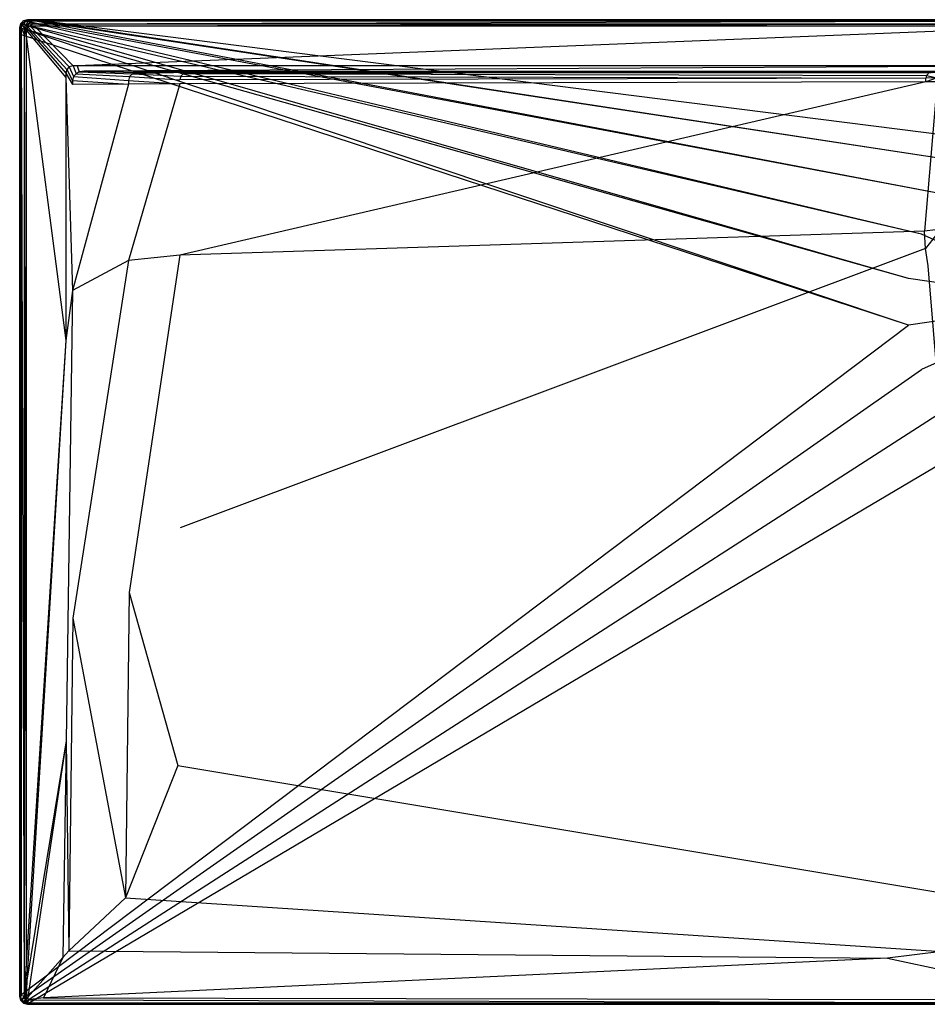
# Model space of a CAD drawing. Extents: x 0 to 1.6, y -0.75 to 0.
# Tile 1 of 8: x 0 to 0.69, y -0.75 to 0. Entities that reach past the tile are written whole.
import ezdxf

# ---------------------------------------------------------------- set-up
doc = ezdxf.new("R2010")
doc.units = 0
doc.layers.add('L0_GRUPPE_92___REPLACEMTFOREMPT', color=7, linetype='CONTINUOUS')

msp = doc.modelspace()

# ---------------------------------------------------------------- linework, layer by layer
at = {"layer": 'L0_GRUPPE_92___REPLACEMTFOREMPT', "color": 8}
for points, invisible_edges in [([(0.00301, -0.000811, 0.002101), (0.006019, 0, 0.043344), (0.006019, 0, 0.002101), (0.00301, -0.000811, 0.002101)], 13), ([(0.006019, 0, 0.043344), (0.00301, -0.000811, 0.002101), (0.00301, -0.000811, 0.043344), (0.006019, 0, 0.043344)], 14), ([(0.006019, 0), (0.003557, -0.001049), (0.00301, -0.000811), (0.006019, 0)], 13), ([(0.00301, -0.000811, 0.044495), (0.006019, 0, 0.043344), (0.00301, -0.000811, 0.043344), (0.00301, -0.000811, 0.044495)], 13), ([(0.006019, 0, 0.043344), (0.00301, -0.000811, 0.044495), (0.006019, 0, 0.044495), (0.006019, 0, 0.043344)], 14), ([(0.003567, -0.001781, 0.046974), (0.006019, 0, 0.044495), (0.00301, -0.000811, 0.044495), (0.003567, -0.001781, 0.046974)], 14), ([(0.00301, -0.000811, 0.002101), (0.006019, 0), (0.00301, -0.000811), (0.00301, -0.000811, 0.002101)], 13), ([(0.006019, 0), (0.00301, -0.000811, 0.002101), (0.006019, 0, 0.002101), (0.006019, 0)], 14), ([(0.003557, -0.001049), (0.006019, 0), (0.006609, -0.000198), (0.003557, -0.001049)], 14), ([(0.006156, -0.001046, 0.046974), (0.006019, 0, 0.044495), (0.003567, -0.001781, 0.046974), (0.006156, -0.001046, 0.046974)], 14), ([(0.006019, 0, 0.002101), (0.009779, 0), (0.006019, 0), (0.006019, 0, 0.002101)], 13), ([(0.009779, 0), (0.006019, 0, 0.002101), (0.009756, 0, 0.002101), (0.009779, 0)], 14), ([(0.009779, 0), (0.006609, -0.000198), (0.006019, 0), (0.009779, 0)], 13), ([(0.006019, 0, 0.002101), (0.009463, 0, 0.043338), (0.009756, 0, 0.002101), (0.006019, 0, 0.002101)], 13), ([(0.009463, 0, 0.043338), (0.006019, 0, 0.002101), (0.006019, 0, 0.043344), (0.009463, 0, 0.043338)], 14), ([(0.006019, 0, 0.043344), (0.009427, 0, 0.044495), (0.009463, 0, 0.043338), (0.006019, 0, 0.043344)], 13), ([(0.009427, 0, 0.044495), (0.006019, 0, 0.043344), (0.006019, 0, 0.044495), (0.009427, 0, 0.044495)], 14), ([(0.006156, -0.001046, 0.046974), (0.009427, 0, 0.044495), (0.006019, 0, 0.044495), (0.006156, -0.001046, 0.046974)], 13), ([(0.009427, 0, 0.044495), (0.006156, -0.001046, 0.046974), (0.009563, -0.001046, 0.046974), (0.009427, 0, 0.044495)], 14), ([(0.006609, -0.000198), (0.009779, 0), (0.010419, -0.000172), (0.006609, -0.000198)], 14), ([(0.009563, -0.001046, 0.046974), (0.799774, 0, 0.044495), (0.009427, 0, 0.044495), (0.009563, -0.001046, 0.046974)], 13), ([(0.799774, 0, 0.044495), (0.009463, 0, 0.043338), (0.009427, 0, 0.044495), (0.799774, 0, 0.044495)], 14), ([(0.799774, 0, 0.042676), (0.009756, 0, 0.002101), (0.009463, 0, 0.043338), (0.799774, 0, 0.042676)], 14), ([(0.009463, 0, 0.043338), (0.799774, 0, 0.044495), (0.799774, 0, 0.042676), (0.009463, 0, 0.043338)], 13), ([(0.799774, 0, 0.044495), (0.009563, -0.001046, 0.046974), (0.799774, -0.001034, 0.046974), (0.799774, 0, 0.044495)], 14), ([(0.009756, 0, 0.002101), (0.799774, 0), (0.009779, 0), (0.009756, 0, 0.002101)], 13), ([(0.799774, 0), (0.009756, 0, 0.002101), (0.799774, 0, 0.002053), (0.799774, 0)], 14), ([(0.009756, 0, 0.002101), (0.799774, 0, 0.042676), (0.799774, 0, 0.002053), (0.009756, 0, 0.002101)], 13), ([(0.799774, 0), (0.010419, -0.000172), (0.009779, 0), (0.799774, 0)], 13), ([(0.010419, -0.000172), (0.799774, 0), (0.799774, -0.000163), (0.010419, -0.000172)], 14), ([(0.000806, -0.003026, 0.043344), (0, -0.006051, 0.002101), (0, -0.006051, 0.043344), (0.000806, -0.003026, 0.043344)], 13), ([(0, -0.006051, 0.002101), (0.000806, -0.003026, 0.043344), (0.000806, -0.003026, 0.002101), (0, -0.006051, 0.002101)], 14), ([(0.000806, -0.003026), (0.000501, -0.006394), (0, -0.006051), (0.000806, -0.003026)], 13), ([(0, -0.006051, 0.044495), (0.000806, -0.003026, 0.043344), (0, -0.006051, 0.043344), (0, -0.006051, 0.044495)], 13), ([(0.000806, -0.003026, 0.043344), (0, -0.006051, 0.044495), (0.000806, -0.003026, 0.044495), (0.000806, -0.003026, 0.043344)], 14), ([(0.000806, -0.003026, 0.044495), (0, -0.006051, 0.044495), (0.001041, -0.006189, 0.046974), (0.000806, -0.003026, 0.044495)], 14), ([(0, -0.006051, 0.002101), (0.000806, -0.003026), (0, -0.006051), (0, -0.006051, 0.002101)], 13), ([(0.000806, -0.003026), (0, -0.006051, 0.002101), (0.000806, -0.003026, 0.002101), (0.000806, -0.003026)], 14), ([(0, -0.010873, 0.002101), (0, -0.006051), (0, -0.010873), (0, -0.010873, 0.002101)], 13), ([(0, -0.006051), (0, -0.010873, 0.002101), (0, -0.006051, 0.002101), (0, -0.006051)], 14), ([(0, -0.006051), (0.000501, -0.011272), (0, -0.010873), (0, -0.006051)], 13), ([(0.000501, -0.011272), (0, -0.006051), (0.000501, -0.006394), (0.000501, -0.011272)], 14), ([(0, -0.010873, 0.043344), (0, -0.006051, 0.002101), (0, -0.010873, 0.002101), (0, -0.010873, 0.043344)], 13), ([(0, -0.006051, 0.002101), (0, -0.010873, 0.043344), (0, -0.006051, 0.043344), (0, -0.006051, 0.002101)], 14), ([(0, -0.010873, 0.044495), (0.001041, -0.006189, 0.046974), (0, -0.006051, 0.044495), (0, -0.010873, 0.044495)], 14), ([(0, -0.006051, 0.044495), (0, -0.010873, 0.043344), (0, -0.010873, 0.044495), (0, -0.006051, 0.044495)], 13), ([(0, -0.010873, 0.043344), (0, -0.006051, 0.044495), (0, -0.006051, 0.043344), (0, -0.010873, 0.043344)], 14), ([(0.001041, -0.006189, 0.046974), (0, -0.010873, 0.044495), (0.001041, -0.01101, 0.046974), (0.001041, -0.006189, 0.046974)], 13), ([(0.000501, -0.006394), (0.000806, -0.003026), (0.001324, -0.003313), (0.000501, -0.006394)], 14), ([(0.001324, -0.003313), (0.677363, -0.197242), (0.000501, -0.006394), (0.001324, -0.003313)], 13), ([(0.000501, -0.006394), (0.677363, -0.232627), (0.000501, -0.011272), (0.000501, -0.006394)], 13), ([(0.677363, -0.232627), (0.000501, -0.006394), (0.677363, -0.197242), (0.677363, -0.232627)], 14), ([(0.00301, -0.000811, 0.043344), (0.000806, -0.003026, 0.002101), (0.000806, -0.003026, 0.043344), (0.00301, -0.000811, 0.043344)], 13), ([(0.000806, -0.003026, 0.002101), (0.00301, -0.000811, 0.043344), (0.00301, -0.000811, 0.002101), (0.000806, -0.003026, 0.002101)], 14), ([(0.00301, -0.000811), (0.001324, -0.003313), (0.000806, -0.003026), (0.00301, -0.000811)], 13), ([(0.000806, -0.003026, 0.044495), (0.00301, -0.000811, 0.043344), (0.000806, -0.003026, 0.043344), (0.000806, -0.003026, 0.044495)], 13), ([(0.00301, -0.000811, 0.043344), (0.000806, -0.003026, 0.044495), (0.00301, -0.000811, 0.044495), (0.00301, -0.000811, 0.043344)], 14), ([(0.000806, -0.003026, 0.044495), (0.003567, -0.001781, 0.046974), (0.00301, -0.000811, 0.044495), (0.000806, -0.003026, 0.044495)], 14), ([(0.000806, -0.003026, 0.002101), (0.00301, -0.000811), (0.000806, -0.003026), (0.000806, -0.003026, 0.002101)], 13), ([(0.00301, -0.000811), (0.000806, -0.003026, 0.002101), (0.00301, -0.000811, 0.002101), (0.00301, -0.000811)], 14), ([(0.003567, -0.001781, 0.046974), (0.000806, -0.003026, 0.044495), (0.001772, -0.003586, 0.046974), (0.003567, -0.001781, 0.046974)], 13), ([(0.000806, -0.003026, 0.044495), (0.001041, -0.006189, 0.046974), (0.001772, -0.003586, 0.046974), (0.000806, -0.003026, 0.044495)], 14), ([(0.003511, -0.006516, 0.048), (0.001772, -0.003586, 0.046974), (0.001041, -0.006189, 0.046974), (0.003511, -0.006516, 0.048)], 13), ([(0.003511, -0.011332, 0.048), (0.001041, -0.006189, 0.046974), (0.001041, -0.01101, 0.046974), (0.003511, -0.011332, 0.048)], 13), ([(0.001041, -0.006189, 0.046974), (0.003511, -0.011332, 0.048), (0.003511, -0.006516, 0.048), (0.001041, -0.006189, 0.046974)], 14), ([(0.001324, -0.003313), (0.00301, -0.000811), (0.003557, -0.001049), (0.001324, -0.003313)], 14), ([(0.003557, -0.001049), (0.68728, -0.16329), (0.001324, -0.003313), (0.003557, -0.001049)], 13), ([(0.677363, -0.197242), (0.001324, -0.003313), (0.68728, -0.16329), (0.677363, -0.197242)], 14), ([(0.003955, -0.004853, 0.048), (0.003567, -0.001781, 0.046974), (0.001772, -0.003586, 0.046974), (0.003955, -0.004853, 0.048)], 13), ([(0.001772, -0.003586, 0.046974), (0.003511, -0.006516, 0.048), (0.003955, -0.004853, 0.048), (0.001772, -0.003586, 0.046974)], 14), ([(0.004935, -0.008066, 0.048), (0.003955, -0.004853, 0.048), (0.003511, -0.006516, 0.048), (0.004935, -0.008066, 0.048)], 13), ([(0.004935, -0.012722, 0.048), (0.003511, -0.006516, 0.048), (0.003511, -0.011332, 0.048), (0.004935, -0.012722, 0.048)], 13), ([(0.003511, -0.006516, 0.048), (0.004935, -0.012722, 0.048), (0.004935, -0.008066, 0.048), (0.003511, -0.006516, 0.048)], 14), ([(0.006609, -0.000198), (0.70631, -0.133522), (0.003557, -0.001049), (0.006609, -0.000198)], 13), ([(0.68728, -0.16329), (0.003557, -0.001049), (0.70631, -0.133522), (0.68728, -0.16329)], 14), ([(0.004827, -0.003975, 0.048), (0.006156, -0.001046, 0.046974), (0.003567, -0.001781, 0.046974), (0.004827, -0.003975, 0.048)], 13), ([(0.003567, -0.001781, 0.046974), (0.003955, -0.004853, 0.048), (0.004827, -0.003975, 0.048), (0.003567, -0.001781, 0.046974)], 14), ([(0.005392, -0.00635, 0.048), (0.004827, -0.003975, 0.048), (0.003955, -0.004853, 0.048), (0.005392, -0.00635, 0.048)], 13), ([(0.003955, -0.004853, 0.048), (0.004935, -0.008066, 0.048), (0.005392, -0.00635, 0.048), (0.003955, -0.004853, 0.048)], 14), ([(0.006156, -0.001046, 0.046974), (0.004827, -0.003975, 0.048), (0.006482, -0.00353, 0.048), (0.006156, -0.001046, 0.046974)], 14), ([(0.006317, -0.005421, 0.048), (0.006482, -0.00353, 0.048), (0.004827, -0.003975, 0.048), (0.006317, -0.005421, 0.048)], 13), ([(0.004827, -0.003975, 0.048), (0.005392, -0.00635, 0.048), (0.006317, -0.005421, 0.048), (0.004827, -0.003975, 0.048)], 14), ([(0.035044, -0.040853, 0.048), (0.005392, -0.00635, 0.048), (0.004935, -0.008066, 0.048), (0.035044, -0.040853, 0.048)], 13), ([(0.0358, -0.038017, 0.048), (0.006317, -0.005421, 0.048), (0.005392, -0.00635, 0.048), (0.0358, -0.038017, 0.048)], 13), ([(0.005392, -0.00635, 0.048), (0.035044, -0.040853, 0.048), (0.0358, -0.038017, 0.048), (0.005392, -0.00635, 0.048)], 14), ([(0.006482, -0.00353, 0.048), (0.009563, -0.001046, 0.046974), (0.006156, -0.001046, 0.046974), (0.006482, -0.00353, 0.048)], 13), ([(0.006482, -0.00353, 0.048), (0.006317, -0.005421, 0.048), (0.008024, -0.004961, 0.048), (0.006482, -0.00353, 0.048)], 14), ([(0.037818, -0.035988, 0.048), (0.008024, -0.004961, 0.048), (0.006317, -0.005421, 0.048), (0.037818, -0.035988, 0.048)], 13), ([(0.006317, -0.005421, 0.048), (0.0358, -0.038017, 0.048), (0.037818, -0.035988, 0.048), (0.006317, -0.005421, 0.048)], 14), ([(0.009563, -0.001046, 0.046974), (0.006482, -0.00353, 0.048), (0.009885, -0.00353, 0.048), (0.009563, -0.001046, 0.046974)], 14), ([(0.008024, -0.004961, 0.048), (0.009885, -0.00353, 0.048), (0.006482, -0.00353, 0.048), (0.008024, -0.004961, 0.048)], 13), ([(0.010419, -0.000172), (0.732913, -0.110349), (0.006609, -0.000198), (0.010419, -0.000172)], 13), ([(0.70631, -0.133522), (0.006609, -0.000198), (0.732913, -0.110349), (0.70631, -0.133522)], 14), ([(0.009885, -0.00353, 0.048), (0.008024, -0.004961, 0.048), (0.011414, -0.004961, 0.048), (0.009885, -0.00353, 0.048)], 14), ([(0.04064, -0.035228, 0.048), (0.011414, -0.004961, 0.048), (0.008024, -0.004961, 0.048), (0.04064, -0.035228, 0.048)], 13), ([(0.008024, -0.004961, 0.048), (0.037818, -0.035988, 0.048), (0.04064, -0.035228, 0.048), (0.008024, -0.004961, 0.048)], 14), ([(0.009885, -0.00353, 0.048), (0.799774, -0.001034, 0.046974), (0.009563, -0.001046, 0.046974), (0.009885, -0.00353, 0.048)], 13), ([(0.799774, -0.001034, 0.046974), (0.009885, -0.00353, 0.048), (0.799774, -0.00353, 0.048), (0.799774, -0.001034, 0.046974)], 14), ([(0.011414, -0.004961, 0.048), (0.799774, -0.00353, 0.048), (0.009885, -0.00353, 0.048), (0.011414, -0.004961, 0.048)], 13), ([(0.799774, -0.000163), (0.764932, -0.09565), (0.010419, -0.000172), (0.799774, -0.000163)], 13), ([(0.732913, -0.110349), (0.010419, -0.000172), (0.764932, -0.09565), (0.732913, -0.110349)], 14), ([(0.799774, -0.00353, 0.048), (0.011414, -0.004961, 0.048), (0.799774, -0.004961, 0.048), (0.799774, -0.00353, 0.048)], 14), ([(0.043749, -0.035228, 0.048), (0.799774, -0.004961, 0.048), (0.011414, -0.004961, 0.048), (0.043749, -0.035228, 0.048)], 13), ([(0.011414, -0.004961, 0.048), (0.04064, -0.035228, 0.048), (0.043749, -0.035228, 0.048), (0.011414, -0.004961, 0.048)], 14), ([(0.799774, -0.004961, 0.048), (0.043749, -0.035228, 0.048), (0.799774, -0.035228, 0.048), (0.799774, -0.004961, 0.048)], 14), ([(0, -0.010873, 0.002101), (0, -0.743949), (0, -0.743949, 0.002101), (0, -0.010873, 0.002101)], 13), ([(0, -0.743949), (0, -0.010873, 0.002101), (0, -0.010873), (0, -0.743949)], 14), ([(0, -0.010873), (0.000519, -0.74299), (0, -0.743949), (0, -0.010873)], 13), ([(0.000519, -0.74299), (0, -0.010873), (0.000501, -0.011272), (0.000519, -0.74299)], 14), ([(0, -0.010873, 0.043344), (0, -0.743949, 0.002101), (0, -0.743949, 0.043344), (0, -0.010873, 0.043344)], 13), ([(0, -0.743949, 0.002101), (0, -0.010873, 0.043344), (0, -0.010873, 0.002101), (0, -0.743949, 0.002101)], 14), ([(0.001041, -0.743811, 0.046974), (0, -0.010873, 0.044495), (0, -0.743949, 0.044495), (0.001041, -0.743811, 0.046974)], 13), ([(0, -0.010873, 0.044495), (0.001041, -0.743811, 0.046974), (0.001041, -0.01101, 0.046974), (0, -0.010873, 0.044495)], 14), ([(0, -0.743949, 0.044495), (0, -0.010873, 0.043344), (0, -0.743949, 0.043344), (0, -0.743949, 0.044495)], 13), ([(0, -0.010873, 0.043344), (0, -0.743949, 0.044495), (0, -0.010873, 0.044495), (0, -0.010873, 0.043344)], 14), ([(0.677363, -0.232627), (0.000519, -0.74299), (0.000501, -0.011272), (0.677363, -0.232627)], 13), ([(0.003511, -0.743484, 0.048), (0.001041, -0.01101, 0.046974), (0.001041, -0.743811, 0.046974), (0.003511, -0.743484, 0.048)], 13), ([(0.001041, -0.01101, 0.046974), (0.003511, -0.743484, 0.048), (0.003511, -0.011332, 0.048), (0.001041, -0.01101, 0.046974)], 14), ([(0.004935, -0.718601, 0.048), (0.003511, -0.011332, 0.048), (0.003511, -0.743484, 0.048), (0.004935, -0.718601, 0.048)], 13), ([(0.003511, -0.011332, 0.048), (0.004935, -0.718601, 0.048), (0.004935, -0.012722, 0.048), (0.003511, -0.011332, 0.048)], 14), ([(0.035044, -0.043985, 0.048), (0.004935, -0.008066, 0.048), (0.004935, -0.012722, 0.048), (0.035044, -0.043985, 0.048)], 13), ([(0.004935, -0.008066, 0.048), (0.035044, -0.043985, 0.048), (0.035044, -0.040853, 0.048), (0.004935, -0.008066, 0.048)], 14), ([(0.035044, -0.244453, 0.048), (0.004935, -0.012722, 0.048), (0.004935, -0.718601, 0.048), (0.035044, -0.244453, 0.048)], 13), ([(0.004935, -0.012722, 0.048), (0.035044, -0.244453, 0.048), (0.035044, -0.043985, 0.048), (0.004935, -0.012722, 0.048)], 14), ([(0.040936, -0.043366, 0.048), (0.037818, -0.035988, 0.048), (0.0358, -0.038017, 0.048), (0.040936, -0.043366, 0.048)], 13), ([(0.043139, -0.041151, 0.048), (0.04064, -0.035228, 0.048), (0.037818, -0.035988, 0.048), (0.043139, -0.041151, 0.048)], 13), ([(0.037818, -0.035988, 0.048), (0.040936, -0.043366, 0.048), (0.043139, -0.041151, 0.048), (0.037818, -0.035988, 0.048)], 14), ([(0.04064, -0.035228, 0.048), (0.043139, -0.041151, 0.048), (0.045231, -0.039769, 0.048), (0.04064, -0.035228, 0.048)], 14), ([(0.045231, -0.039769, 0.048), (0.043749, -0.035228, 0.048), (0.04064, -0.035228, 0.048), (0.045231, -0.039769, 0.048)], 13), ([(0.04921, -0.03926, 0.048), (0.799774, -0.035228, 0.048), (0.043749, -0.035228, 0.048), (0.04921, -0.03926, 0.048)], 13), ([(0.043749, -0.035228, 0.048), (0.045231, -0.039769, 0.048), (0.04921, -0.03926, 0.048), (0.043749, -0.035228, 0.048)], 14), ([(0.799774, -0.035228, 0.048), (0.04921, -0.03926, 0.048), (0.799774, -0.039364, 0.048), (0.799774, -0.035228, 0.048)], 14), ([(0.040129, -0.046391, 0.048), (0.0358, -0.038017, 0.048), (0.035044, -0.040853, 0.048), (0.040129, -0.046391, 0.048)], 13), ([(0.040129, -0.049265, 0.048), (0.035044, -0.040853, 0.048), (0.035044, -0.043985, 0.048), (0.040129, -0.049265, 0.048)], 13), ([(0.035044, -0.040853, 0.048), (0.040129, -0.049265, 0.048), (0.040129, -0.046391, 0.048), (0.035044, -0.040853, 0.048)], 14), ([(0.040129, -0.206159, 0.048), (0.035044, -0.043985, 0.048), (0.035044, -0.244453, 0.048), (0.040129, -0.206159, 0.048)], 13), ([(0.035044, -0.043985, 0.048), (0.040129, -0.206159, 0.048), (0.040129, -0.049265, 0.048), (0.035044, -0.043985, 0.048)], 14), ([(0.0358, -0.038017, 0.048), (0.040129, -0.046391, 0.048), (0.040936, -0.043366, 0.048), (0.0358, -0.038017, 0.048)], 14), ([(0.083007, -0.046256, 0.047865), (0.040936, -0.043366, 0.048), (0.040129, -0.046391, 0.048), (0.083007, -0.046256, 0.047865)], 13), ([(0.083796, -0.043298, 0.047863), (0.043139, -0.041151, 0.048), (0.040936, -0.043366, 0.048), (0.083796, -0.043298, 0.047863)], 13), ([(0.040936, -0.043366, 0.048), (0.083007, -0.046256, 0.047865), (0.083796, -0.043298, 0.047863), (0.040936, -0.043366, 0.048)], 14), ([(0.08595, -0.041133, 0.047862), (0.045231, -0.039769, 0.048), (0.043139, -0.041151, 0.048), (0.08595, -0.041133, 0.047862)], 13), ([(0.043139, -0.041151, 0.048), (0.083796, -0.043298, 0.047863), (0.08595, -0.041133, 0.047862), (0.043139, -0.041151, 0.048)], 14), ([(0.088892, -0.04034, 0.047861), (0.04921, -0.03926, 0.048), (0.045231, -0.039769, 0.048), (0.088892, -0.04034, 0.047861)], 13), ([(0.045231, -0.039769, 0.048), (0.08595, -0.041133, 0.047862), (0.088892, -0.04034, 0.047861), (0.045231, -0.039769, 0.048)], 14), ([(0.799774, -0.039364, 0.048), (0.04921, -0.03926, 0.048), (0.799774, -0.04034, 0.047301), (0.799774, -0.039364, 0.048)], 14), ([(0.799774, -0.04034, 0.047301), (0.04921, -0.03926, 0.048), (0.091804, -0.03997, 0.047861), (0.799774, -0.04034, 0.047301)], 14), ([(0.04921, -0.03926, 0.048), (0.088892, -0.04034, 0.047861), (0.091804, -0.03997, 0.047861), (0.04921, -0.03926, 0.048)], 14), ([(0.122146, -0.045923, 0.046051), (0.083796, -0.043298, 0.047863), (0.083007, -0.046256, 0.047865), (0.122146, -0.045923, 0.046051)], 13), ([(0.12289, -0.043132, 0.046047), (0.08595, -0.041133, 0.047862), (0.083796, -0.043298, 0.047863), (0.12289, -0.043132, 0.046047)], 13), ([(0.083796, -0.043298, 0.047863), (0.122146, -0.045923, 0.046051), (0.12289, -0.043132, 0.046047), (0.083796, -0.043298, 0.047863)], 14), ([(0.1277, -0.04034, 0.046111), (0.088892, -0.04034, 0.047861), (0.08595, -0.041133, 0.047862), (0.1277, -0.04034, 0.046111)], 14), ([(0.1277, -0.04034, 0.046111), (0.08595, -0.041133, 0.047862), (0.124923, -0.041088, 0.046042), (0.1277, -0.04034, 0.046111)], 14), ([(0.08595, -0.041133, 0.047862), (0.12289, -0.043132, 0.046047), (0.124923, -0.041088, 0.046042), (0.08595, -0.041133, 0.047862)], 14), ([(0.130242, -0.040036, 0.046228), (0.091804, -0.03997, 0.047861), (0.088892, -0.04034, 0.047861), (0.130242, -0.040036, 0.046228)], 14), ([(0.130242, -0.040036, 0.046228), (0.088892, -0.04034, 0.047861), (0.1277, -0.04034, 0.046111), (0.130242, -0.040036, 0.046228)], 14), ([(0.091804, -0.03997, 0.047861), (0.799774, -0.04034, 0.04584), (0.799774, -0.04034, 0.047301), (0.091804, -0.03997, 0.047861)], 14), ([(0.091804, -0.03997, 0.047861), (0.130242, -0.040036, 0.046228), (0.799774, -0.04034, 0.04584), (0.091804, -0.03997, 0.047861)], 14), ([(0.690501, -0.044478, 0.038178), (0.12289, -0.043132, 0.046047), (0.122146, -0.045923, 0.046051), (0.690501, -0.044478, 0.038178)], 13), ([(0.690501, -0.044478, 0.038178), (0.122146, -0.045923, 0.046051), (0.122146, -0.048809, 0.04606), (0.690501, -0.044478, 0.038178)], 14), ([(0.690501, -0.047404, 0.038214), (0.690501, -0.044478, 0.038178), (0.122146, -0.048809, 0.04606), (0.690501, -0.047404, 0.038214)], 14), ([(0.691053, -0.042409, 0.038161), (0.124923, -0.041088, 0.046042), (0.12289, -0.043132, 0.046047), (0.691053, -0.042409, 0.038161)], 13), ([(0.12289, -0.043132, 0.046047), (0.690501, -0.044478, 0.038178), (0.691053, -0.042409, 0.038161), (0.12289, -0.043132, 0.046047)], 14), ([(0.694618, -0.04034, 0.038516), (0.1277, -0.04034, 0.046111), (0.124923, -0.041088, 0.046042), (0.694618, -0.04034, 0.038516)], 14), ([(0.694618, -0.04034, 0.038516), (0.124923, -0.041088, 0.046042), (0.69256, -0.040895, 0.038143), (0.694618, -0.04034, 0.038516)], 14), ([(0.124923, -0.041088, 0.046042), (0.691053, -0.042409, 0.038161), (0.69256, -0.040895, 0.038143), (0.124923, -0.041088, 0.046042)], 14), ([(0.695558, -0.040326, 0.039699), (0.130242, -0.040036, 0.046228), (0.1277, -0.04034, 0.046111), (0.695558, -0.040326, 0.039699)], 14), ([(0.1277, -0.04034, 0.046111), (0.694618, -0.04034, 0.038516), (0.695558, -0.040326, 0.039699), (0.1277, -0.04034, 0.046111)], 14), ([(0.130242, -0.040036, 0.046228), (0.799774, -0.04034, 0.040248), (0.799774, -0.04034, 0.04584), (0.130242, -0.040036, 0.046228)], 14), ([(0.130242, -0.040036, 0.046228), (0.695558, -0.040326, 0.039699), (0.799774, -0.04034, 0.040248), (0.130242, -0.040036, 0.046228)], 14), ([(0.699, -0.044406, 0.037784), (0.691053, -0.042409, 0.038161), (0.690501, -0.044478, 0.038178), (0.699, -0.044406, 0.037784)], 13), ([(0.690501, -0.047404, 0.038214), (0.699, -0.044406, 0.037784), (0.690501, -0.044478, 0.038178), (0.690501, -0.047404, 0.038214)], 13), ([(0.699, -0.044406, 0.037784), (0.690501, -0.047404, 0.038214), (0.699, -0.047333, 0.037822), (0.699, -0.044406, 0.037784)], 14), ([(0.699542, -0.042373, 0.037767), (0.69256, -0.040895, 0.038143), (0.691053, -0.042409, 0.038161), (0.699542, -0.042373, 0.037767)], 13), ([(0.691053, -0.042409, 0.038161), (0.699, -0.044406, 0.037784), (0.699542, -0.042373, 0.037767), (0.691053, -0.042409, 0.038161)], 14), ([(0.040129, -0.046391, 0.048), (0.083007, -0.049133, 0.047867), (0.083007, -0.046256, 0.047865), (0.040129, -0.046391, 0.048)], 14), ([(0.083007, -0.049133, 0.047867), (0.040129, -0.046391, 0.048), (0.040129, -0.049265, 0.048), (0.083007, -0.049133, 0.047867)], 13), ([(0.083007, -0.049133, 0.047867), (0.040129, -0.049265, 0.048), (0.040129, -0.206159, 0.048), (0.083007, -0.049133, 0.047867)], 14), ([(0.083007, -0.049133, 0.047867), (0.040129, -0.206159, 0.048), (0.083007, -0.183548, 0.047968), (0.083007, -0.049133, 0.047867)], 14), ([(0.083007, -0.046256, 0.047865), (0.122146, -0.048809, 0.04606), (0.122146, -0.045923, 0.046051), (0.083007, -0.046256, 0.047865)], 14), ([(0.122146, -0.048809, 0.04606), (0.083007, -0.046256, 0.047865), (0.083007, -0.049133, 0.047867), (0.122146, -0.048809, 0.04606)], 13), ([(0.122146, -0.048809, 0.04606), (0.083007, -0.049133, 0.047867), (0.083007, -0.183548, 0.047968), (0.122146, -0.048809, 0.04606)], 14), ([(0.122146, -0.048809, 0.04606), (0.083007, -0.183548, 0.047968), (0.121953, -0.179344, 0.046398), (0.122146, -0.048809, 0.04606)], 14), ([(0.690501, -0.047404, 0.038214), (0.122146, -0.048809, 0.04606), (0.121953, -0.179344, 0.046398), (0.690501, -0.047404, 0.038214)], 14), ([(0.690501, -0.047404, 0.038214), (0.121953, -0.179344, 0.046398), (0.689469, -0.161098, 0.039585), (0.690501, -0.047404, 0.038214)], 14), ([(0.699, -0.047333, 0.037822), (0.690501, -0.047404, 0.038214), (0.689469, -0.161098, 0.039585), (0.699, -0.047333, 0.037822)], 14), ([(0.699, -0.047333, 0.037822), (0.689469, -0.161098, 0.039585), (0.697926, -0.160185, 0.039244), (0.699, -0.047333, 0.037822)], 14), ([(0.799774, -0.214934), (0.68728, -0.16329), (0.70631, -0.133522), (0.799774, -0.214934)], 14), ([(0.689469, -0.161098, 0.039585), (0.121953, -0.179344, 0.046398), (0.122378, -0.387147, 0.046402), (0.689469, -0.161098, 0.039585)], 14), ([(0.690119, -0.174256, 0.0396), (0.689469, -0.161098, 0.039585), (0.122378, -0.387147, 0.046402), (0.690119, -0.174256, 0.0396)], 14), ([(0.799774, -0.214934), (0.677363, -0.197242), (0.68728, -0.16329), (0.799774, -0.214934)], 14), ([(0.697926, -0.160185, 0.039244), (0.689469, -0.161098, 0.039585), (0.690119, -0.174256, 0.0396), (0.697926, -0.160185, 0.039244)], 14), ([(0.698588, -0.163605, 0.03926), (0.697926, -0.160185, 0.039244), (0.690119, -0.174256, 0.0396), (0.698588, -0.163605, 0.03926)], 14), ([(0.698588, -0.163605, 0.03926), (0.690119, -0.174256, 0.0396), (0.69216, -0.187443, 0.039618), (0.698588, -0.163605, 0.03926)], 14), ([(0.083381, -0.436196, 0.047969), (0.121953, -0.179344, 0.046398), (0.083007, -0.183548, 0.047968), (0.083381, -0.436196, 0.047969)], 13), ([(0.121953, -0.179344, 0.046398), (0.083381, -0.436196, 0.047969), (0.122378, -0.387147, 0.046402), (0.121953, -0.179344, 0.046398)], 14), ([(0.690119, -0.174256, 0.0396), (0.122378, -0.387147, 0.046402), (0.120608, -0.568051, 0.046406), (0.690119, -0.174256, 0.0396)], 14), ([(0.69216, -0.187443, 0.039618), (0.690119, -0.174256, 0.0396), (0.120608, -0.568051, 0.046406), (0.69216, -0.187443, 0.039618)], 14), ([(0.040491, -0.455868, 0.048), (0.083007, -0.183548, 0.047968), (0.040129, -0.206159, 0.048), (0.040491, -0.455868, 0.048)], 13), ([(0.083007, -0.183548, 0.047968), (0.040491, -0.455868, 0.048), (0.083381, -0.436196, 0.047969), (0.083007, -0.183548, 0.047968)], 14), ([(0.72369, -0.568533, 0.046421), (0.69216, -0.187443, 0.039618), (0.120608, -0.568051, 0.046406), (0.72369, -0.568533, 0.046421)], 14), ([(0.799774, -0.214934), (0.677363, -0.232627), (0.677363, -0.197242), (0.799774, -0.214934)], 14), ([(0.035417, -0.54934, 0.048), (0.040129, -0.206159, 0.048), (0.035044, -0.244453, 0.048), (0.035417, -0.54934, 0.048)], 13), ([(0.040129, -0.206159, 0.048), (0.035417, -0.54934, 0.048), (0.040491, -0.455868, 0.048), (0.040129, -0.206159, 0.048)], 14), ([(0.799774, -0.214934), (0.68728, -0.266579), (0.677363, -0.232627), (0.799774, -0.214934)], 14), ([(0.799774, -0.214934), (0.70631, -0.296347), (0.68728, -0.266579), (0.799774, -0.214934)], 14), ([(0.000519, -0.74299), (0.677363, -0.232627), (0.68728, -0.266579), (0.000519, -0.74299)], 14), ([(0.005375, -0.731692, 0.048), (0.035044, -0.244453, 0.048), (0.004935, -0.718601, 0.048), (0.005375, -0.731692, 0.048)], 13), ([(0.035044, -0.244453, 0.048), (0.005375, -0.731692, 0.048), (0.035417, -0.54934, 0.048), (0.035044, -0.244453, 0.048)], 14), ([(0.68728, -0.266579), (0.001358, -0.746063), (0.000519, -0.74299), (0.68728, -0.266579)], 13), ([(0.001358, -0.746063), (0.68728, -0.266579), (0.70631, -0.296347), (0.001358, -0.746063)], 14), ([(0.70631, -0.296347), (0.003605, -0.748316), (0.001358, -0.746063), (0.70631, -0.296347)], 13), ([(0.003605, -0.748316), (0.70631, -0.296347), (0.732913, -0.319519), (0.003605, -0.748316)], 14), ([(0.732913, -0.319519), (0.006667, -0.749151), (0.003605, -0.748316), (0.732913, -0.319519)], 13), ([(0.006667, -0.749151), (0.732913, -0.319519), (0.764932, -0.334219), (0.006667, -0.749151)], 14), ([(0.764932, -0.334219), (0.799774, -0.74916), (0.006667, -0.749151), (0.764932, -0.334219)], 13), ([(0.083381, -0.436196, 0.047969), (0.120608, -0.568051, 0.046406), (0.122378, -0.387147, 0.046402), (0.083381, -0.436196, 0.047969)], 14), ([(0.040491, -0.455868, 0.048), (0.080734, -0.66883, 0.04797), (0.083381, -0.436196, 0.047969), (0.040491, -0.455868, 0.048)], 14), ([(0.120608, -0.568051, 0.046406), (0.083381, -0.436196, 0.047969), (0.080734, -0.66883, 0.04797), (0.120608, -0.568051, 0.046406)], 13), ([(0.035417, -0.54934, 0.048), (0.037548, -0.709193, 0.048), (0.040491, -0.455868, 0.048), (0.035417, -0.54934, 0.048)], 14), ([(0.080734, -0.66883, 0.04797), (0.040491, -0.455868, 0.048), (0.037548, -0.709193, 0.048), (0.080734, -0.66883, 0.04797)], 13), ([(0.006099, -0.744593, 0.048), (0.035417, -0.54934, 0.048), (0.005375, -0.731692, 0.048), (0.006099, -0.744593, 0.048)], 13), ([(0.035417, -0.54934, 0.048), (0.006099, -0.744593, 0.048), (0.033004, -0.714308, 0.048), (0.035417, -0.54934, 0.048)], 14), ([(0.037548, -0.709193, 0.048), (0.035417, -0.54934, 0.048), (0.033004, -0.714308, 0.048), (0.037548, -0.709193, 0.048)], 13), ([(0.727987, -0.669301, 0.047971), (0.120608, -0.568051, 0.046406), (0.080734, -0.66883, 0.04797), (0.727987, -0.669301, 0.047971)], 13), ([(0.120608, -0.568051, 0.046406), (0.727987, -0.669301, 0.047971), (0.72369, -0.568533, 0.046421), (0.120608, -0.568051, 0.046406)], 14), ([(0.702532, -0.70966, 0.048), (0.080734, -0.66883, 0.04797), (0.037548, -0.709193, 0.048), (0.702532, -0.70966, 0.048)], 13), ([(0.080734, -0.66883, 0.04797), (0.702532, -0.70966, 0.048), (0.727987, -0.669301, 0.047971), (0.080734, -0.66883, 0.04797)], 14), ([(0.661206, -0.714772, 0.048), (0.037548, -0.709193, 0.048), (0.033004, -0.714308, 0.048), (0.661206, -0.714772, 0.048)], 13), ([(0.037548, -0.709193, 0.048), (0.661206, -0.714772, 0.048), (0.702532, -0.70966, 0.048), (0.037548, -0.709193, 0.048)], 14), ([(0.799774, -0.714772, 0.048), (0.702532, -0.70966, 0.048), (0.661206, -0.714772, 0.048), (0.799774, -0.714772, 0.048)], 13), ([(0.003955, -0.745147, 0.048), (0.004935, -0.718601, 0.048), (0.003511, -0.743484, 0.048), (0.003955, -0.745147, 0.048)], 13), ([(0.004935, -0.718601, 0.048), (0.003955, -0.745147, 0.048), (0.005375, -0.731692, 0.048), (0.004935, -0.718601, 0.048)], 14), ([(0.018051, -0.745039, 0.048), (0.033004, -0.714308, 0.048), (0.006099, -0.744593, 0.048), (0.018051, -0.745039, 0.048)], 13), ([(0.033004, -0.714308, 0.048), (0.018051, -0.745039, 0.048), (0.661206, -0.714772, 0.048), (0.033004, -0.714308, 0.048)], 14), ([(0.799774, -0.745039, 0.048), (0.661206, -0.714772, 0.048), (0.018051, -0.745039, 0.048), (0.799774, -0.745039, 0.048)], 13), ([(0.661206, -0.714772, 0.048), (0.799774, -0.745039, 0.048), (0.799774, -0.714772, 0.048), (0.661206, -0.714772, 0.048)], 14), ([(0.004827, -0.746025, 0.048), (0.005375, -0.731692, 0.048), (0.003955, -0.745147, 0.048), (0.004827, -0.746025, 0.048)], 13), ([(0.005375, -0.731692, 0.048), (0.004827, -0.746025, 0.048), (0.006099, -0.744593, 0.048), (0.005375, -0.731692, 0.048)], 14), ([(0.000519, -0.74299), (0.000806, -0.746974), (0, -0.743949), (0.000519, -0.74299)], 13), ([(0.001041, -0.743811, 0.046974), (0, -0.743949, 0.044495), (0.001772, -0.746414, 0.046974), (0.001041, -0.743811, 0.046974)], 14), ([(0, -0.743949, 0.002101), (0.000806, -0.746974), (0.000806, -0.746974, 0.002101), (0, -0.743949, 0.002101)], 13), ([(0.000806, -0.746974), (0, -0.743949, 0.002101), (0, -0.743949), (0.000806, -0.746974)], 14), ([(0, -0.743949, 0.043344), (0.000806, -0.746974, 0.002101), (0.000806, -0.746974, 0.043344), (0, -0.743949, 0.043344)], 13), ([(0.000806, -0.746974, 0.002101), (0, -0.743949, 0.043344), (0, -0.743949, 0.002101), (0.000806, -0.746974, 0.002101)], 14), ([(0, -0.743949, 0.044495), (0.000806, -0.746974, 0.044495), (0.001772, -0.746414, 0.046974), (0, -0.743949, 0.044495)], 14), ([(0.000806, -0.746974, 0.044495), (0, -0.743949, 0.043344), (0.000806, -0.746974, 0.043344), (0.000806, -0.746974, 0.044495)], 13), ([(0, -0.743949, 0.043344), (0.000806, -0.746974, 0.044495), (0, -0.743949, 0.044495), (0, -0.743949, 0.043344)], 14), ([(0.000806, -0.746974), (0.000519, -0.74299), (0.001358, -0.746063), (0.000806, -0.746974)], 14), ([(0.001358, -0.746063), (0.00301, -0.749189), (0.000806, -0.746974), (0.001358, -0.746063)], 13), ([(0.000806, -0.746974, 0.044495), (0.003567, -0.748219, 0.046974), (0.001772, -0.746414, 0.046974), (0.000806, -0.746974, 0.044495)], 14), ([(0.000806, -0.746974, 0.002101), (0.00301, -0.749189), (0.00301, -0.749189, 0.002101), (0.000806, -0.746974, 0.002101)], 13), ([(0.00301, -0.749189), (0.000806, -0.746974, 0.002101), (0.000806, -0.746974), (0.00301, -0.749189)], 14), ([(0.000806, -0.746974, 0.043344), (0.00301, -0.749189, 0.002101), (0.00301, -0.749189, 0.043344), (0.000806, -0.746974, 0.043344)], 13), ([(0.00301, -0.749189, 0.002101), (0.000806, -0.746974, 0.043344), (0.000806, -0.746974, 0.002101), (0.00301, -0.749189, 0.002101)], 14), ([(0.003567, -0.748219, 0.046974), (0.000806, -0.746974, 0.044495), (0.00301, -0.749189, 0.044495), (0.003567, -0.748219, 0.046974)], 13), ([(0.00301, -0.749189, 0.044495), (0.000806, -0.746974, 0.043344), (0.00301, -0.749189, 0.043344), (0.00301, -0.749189, 0.044495)], 13), ([(0.000806, -0.746974, 0.043344), (0.00301, -0.749189, 0.044495), (0.000806, -0.746974, 0.044495), (0.000806, -0.746974, 0.043344)], 14), ([(0.001772, -0.746414, 0.046974), (0.003511, -0.743484, 0.048), (0.001041, -0.743811, 0.046974), (0.001772, -0.746414, 0.046974)], 13), ([(0.00301, -0.749189), (0.001358, -0.746063), (0.003605, -0.748316), (0.00301, -0.749189)], 14), ([(0.003511, -0.743484, 0.048), (0.001772, -0.746414, 0.046974), (0.003955, -0.745147, 0.048), (0.003511, -0.743484, 0.048)], 14), ([(0.003567, -0.748219, 0.046974), (0.003955, -0.745147, 0.048), (0.001772, -0.746414, 0.046974), (0.003567, -0.748219, 0.046974)], 13), ([(0.003567, -0.748219, 0.046974), (0.00301, -0.749189, 0.044495), (0.006156, -0.748954, 0.046974), (0.003567, -0.748219, 0.046974)], 14), ([(0.003605, -0.748316), (0.006019, -0.75), (0.00301, -0.749189), (0.003605, -0.748316)], 13), ([(0.006156, -0.748954, 0.046974), (0.00301, -0.749189, 0.044495), (0.006019, -0.75, 0.044495), (0.006156, -0.748954, 0.046974)], 14), ([(0.006019, -0.75, 0.002101), (0.00301, -0.749189), (0.006019, -0.75), (0.006019, -0.75, 0.002101)], 13), ([(0.00301, -0.749189), (0.006019, -0.75, 0.002101), (0.00301, -0.749189, 0.002101), (0.00301, -0.749189)], 14), ([(0.006019, -0.75, 0.043344), (0.00301, -0.749189, 0.002101), (0.006019, -0.75, 0.002101), (0.006019, -0.75, 0.043344)], 13), ([(0.00301, -0.749189, 0.002101), (0.006019, -0.75, 0.043344), (0.00301, -0.749189, 0.043344), (0.00301, -0.749189, 0.002101)], 14), ([(0.006019, -0.75, 0.044495), (0.00301, -0.749189, 0.043344), (0.006019, -0.75, 0.043344), (0.006019, -0.75, 0.044495)], 13), ([(0.00301, -0.749189, 0.043344), (0.006019, -0.75, 0.044495), (0.00301, -0.749189, 0.044495), (0.00301, -0.749189, 0.043344)], 14), ([(0.003955, -0.745147, 0.048), (0.003567, -0.748219, 0.046974), (0.004827, -0.746025, 0.048), (0.003955, -0.745147, 0.048)], 14), ([(0.006156, -0.748954, 0.046974), (0.004827, -0.746025, 0.048), (0.003567, -0.748219, 0.046974), (0.006156, -0.748954, 0.046974)], 13), ([(0.006019, -0.75), (0.003605, -0.748316), (0.006667, -0.749151), (0.006019, -0.75)], 14), ([(0.006482, -0.74647, 0.048), (0.006099, -0.744593, 0.048), (0.004827, -0.746025, 0.048), (0.006482, -0.74647, 0.048)], 13), ([(0.004827, -0.746025, 0.048), (0.006156, -0.748954, 0.046974), (0.006482, -0.74647, 0.048), (0.004827, -0.746025, 0.048)], 14), ([(0.006019, -0.75, 0.044495), (0.799774, -0.748966, 0.046974), (0.006156, -0.748954, 0.046974), (0.006019, -0.75, 0.044495)], 14), ([(0.799774, -0.748966, 0.046974), (0.006019, -0.75, 0.044495), (0.799774, -0.75, 0.044495), (0.799774, -0.748966, 0.046974)], 13), ([(0.006667, -0.749151), (0.799774, -0.75), (0.006019, -0.75), (0.006667, -0.749151)], 13), ([(0.799774, -0.75, 0.002101), (0.006019, -0.75), (0.799774, -0.75), (0.799774, -0.75, 0.002101)], 13), ([(0.006019, -0.75), (0.799774, -0.75, 0.002101), (0.006019, -0.75, 0.002101), (0.006019, -0.75)], 14), ([(0.799774, -0.75, 0.044495), (0.006019, -0.75, 0.043344), (0.799774, -0.75, 0.043344), (0.799774, -0.75, 0.044495)], 13), ([(0.006019, -0.75, 0.043344), (0.799774, -0.75, 0.044495), (0.006019, -0.75, 0.044495), (0.006019, -0.75, 0.043344)], 14), ([(0.799774, -0.75, 0.043344), (0.006019, -0.75, 0.002101), (0.799774, -0.75, 0.002101), (0.799774, -0.75, 0.043344)], 13), ([(0.006019, -0.75, 0.002101), (0.799774, -0.75, 0.043344), (0.006019, -0.75, 0.043344), (0.006019, -0.75, 0.002101)], 14), ([(0.006099, -0.744593, 0.048), (0.006482, -0.74647, 0.048), (0.018051, -0.745039, 0.048), (0.006099, -0.744593, 0.048)], 14), ([(0.799774, -0.748966, 0.046974), (0.006482, -0.74647, 0.048), (0.006156, -0.748954, 0.046974), (0.799774, -0.748966, 0.046974)], 13), ([(0.799774, -0.74647, 0.048), (0.018051, -0.745039, 0.048), (0.006482, -0.74647, 0.048), (0.799774, -0.74647, 0.048)], 13), ([(0.006482, -0.74647, 0.048), (0.799774, -0.748966, 0.046974), (0.799774, -0.74647, 0.048), (0.006482, -0.74647, 0.048)], 14), ([(0.799774, -0.75), (0.006667, -0.749151), (0.799774, -0.74916), (0.799774, -0.75)], 14), ([(0.018051, -0.745039, 0.048), (0.799774, -0.74647, 0.048), (0.799774, -0.745039, 0.048), (0.018051, -0.745039, 0.048)], 14)]:
    msp.add_3dface(points, dxfattribs=dict(at, invisible_edges=invisible_edges))

doc.saveas('drawing.dxf')
